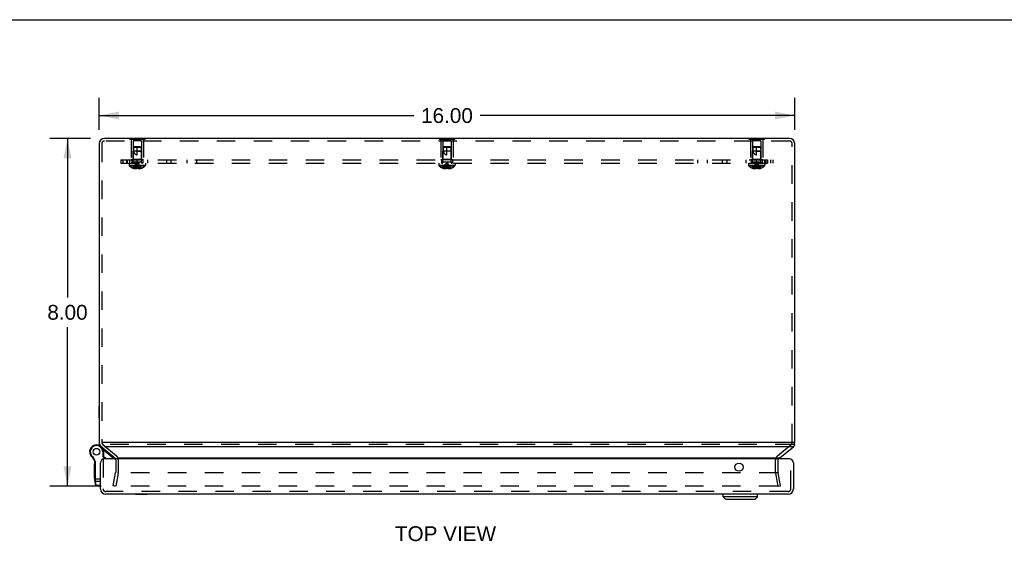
# Model space of a CAD drawing. Header units: inches. Extents: x 0 to 77.3, y 0 to 50.
# Tile 22 of 23: x 16 to 38.6, y 38 to 50. Entities that reach past the tile are written whole.
import ezdxf

# ---------------------------------------------------------------- set-up
doc = ezdxf.new("R2010")
doc.units = ezdxf.units.IN
doc.header["$LTSCALE"] = 4.25
doc.header["$MEASUREMENT"] = 0
doc.linetypes.add('HIDDEN', pattern=[0.2, 0.1, -0.1])
doc.layers.get('0').update_dxf_attribs({"linetype": 'CONTINUOUS'})
for name, color, linetype in [('DEFAULT_2', 8, 'HIDDEN'), ('DIMENSIONS', 7, 'CONTINUOUS'), ('DOOR_ASSEMBLY', 7, 'CONTINUOUS'), ('SUBPANEL', 7, 'CONTINUOUS')]:
    doc.layers.add(name, color=color, linetype=linetype)
doc.styles.get("Standard").update_dxf_attribs({"font": 'arial.ttf'})
doc.dimstyles.new('DIMSTYLE_1', dxfattribs={"dimtxt": 0.340909, "dimasz": 0.454545, "dimexe": 0.09, "dimexo": 0.07, "dimgap": 0.0375, "dimtad": 0, "dimtih": 1, "dimtoh": 1, "dimzin": 4, "dimdsep": 46, "dimtxsty": 'Standard', "dimblk": '_FILLED', "dimblk1": '_FILLED', "dimblk2": '_FILLED', "dimcen": 0.09, "dimadec": 3, "dimazin": 1, "dimtfac": 1, "dimtdec": 3, "dimtofl": 0, "dimtmove": 0, "dimatfit": 3, "dimldrblk": '_FILLED', "dimfxl": 0, "dimtolj": 1, "dimtzin": 4, "dimarcsym": 0})

# ---------------------------------------------------------------- blocks, each defined once
blk = doc.blocks.new('_FILLED')
at = {"color": 0, "linetype": 'ByBlock'}
blk.add_solid([(0, 0), (-1, 0.2), (-1, -0.2)], dxfattribs=at)
blk = doc.blocks.new('*D13')
at = {"layer": 'DIMENSIONS', "color": 2, "linetype": 'Continuous'}
for p, q in [((17.616, 47.269), (16.674, 47.269)), ((17.083, 47.269), (17.083, 43.61)), ((17.083, 39.269), (17.083, 42.928)), ((17.855, 39.269), (16.674, 39.269))]:
    blk.add_line(p, q, dxfattribs=at)
at = {"layer": 'DIMENSIONS', "color": 2, "linetype": 'Continuous', "xscale": 0.4545454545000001, "yscale": 0.4545454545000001, "zscale": 0.4545454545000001}
for p, rotation in [((17.083, 47.269), 90), ((17.083, 39.269), 270)]:
    blk.add_blockref('_FILLED', p, dxfattribs=dict(at, rotation=rotation))
at = {"layer": 'DIMENSIONS', "color": 2, "linetype": 'Continuous', "insert": (17.083, 43.439), "char_height": 0.3409, "width": 0.92641, "attachment_point": 2, "line_spacing_factor": 0.9}
blk.add_mtext('8.00', dxfattribs=at)
blk = doc.blocks.new('*D14')
at = {"layer": 'DIMENSIONS', "color": 2, "linetype": 'Continuous'}
for p, q in [((17.814, 47.467), (17.814, 48.204)), ((33.814, 47.467), (33.814, 48.204)), ((17.814, 47.795), (25.048, 47.795)), ((33.814, 47.795), (26.58, 47.795))]:
    blk.add_line(p, q, dxfattribs=at)
at = {"layer": 'DIMENSIONS', "color": 2, "linetype": 'Continuous', "xscale": 0.4545454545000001, "yscale": 0.4545454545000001, "zscale": 0.4545454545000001, "rotation": 180}
blk.add_blockref('_FILLED', (17.814, 47.795), dxfattribs=at)
at = {"layer": 'DIMENSIONS', "color": 2, "linetype": 'Continuous', "xscale": 0.4545454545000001, "yscale": 0.4545454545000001, "zscale": 0.4545454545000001}
blk.add_blockref('_FILLED', (33.814, 47.795), dxfattribs=at)
at = {"layer": 'DIMENSIONS', "color": 2, "linetype": 'Continuous', "insert": (25.814, 47.965), "char_height": 0.3409, "width": 1.19128, "attachment_point": 2, "line_spacing_factor": 0.9}
blk.add_mtext('16.00', dxfattribs=at)

msp = doc.modelspace()

# ---------------------------------------------------------------- linework, layer by layer
at = {"color": 7, "linetype": 'Continuous'}
for p, q in [((0, 50), (77.273, 50)), ((18.509, 47.273), (18.509, 47.269)), ((18.509, 47.273), (18.869, 47.273)), ((18.599, 47.273), (18.599, 47.269)), ((18.779, 47.273), (18.779, 47.269)), ((18.869, 47.273), (18.869, 47.269)), ((25.634, 47.273), (25.634, 47.269)), ((25.634, 47.273), (25.994, 47.273)), ((25.724, 47.273), (25.724, 47.269)), ((25.904, 47.273), (25.904, 47.269)), ((25.994, 47.273), (25.994, 47.269)), ((32.759, 47.273), (33.119, 47.273)), ((32.759, 47.273), (32.759, 47.269)), ((32.849, 47.273), (32.849, 47.269)), ((33.029, 47.273), (33.029, 47.269)), ((33.119, 47.273), (33.119, 47.269)), ((17.81, 40.842), (17.81, 41.098)), ((17.81, 41.098), (17.814, 41.098)), ((17.81, 40.842), (17.814, 40.842)), ((17.819, 40.242), (17.819, 40.215)), ((17.883, 40.276), (17.874, 40.276)), ((33.814, 40.276), (33.793, 40.276)), ((33.809, 40.215), (33.809, 40.245))]:
    msp.add_line(p, q, dxfattribs=at)
at = {"color": 3, "linetype": 'Continuous'}
for p, q in [((17.814, 47.149), (17.814, 40.276)), ((33.694, 47.269), (17.934, 47.269)), ((33.814, 40.276), (33.814, 47.149)), ((33.793, 40.276), (17.883, 40.276)), ((17.935, 40.184), (33.793, 40.184)), ((33.475, 39.921), (33.793, 40.184)), ((18.243, 39.921), (33.475, 39.921))]:
    msp.add_line(p, q, dxfattribs=at)
for points in [[(17.819, 40.215), (17.819, 40.212), (17.819, 40.209), (17.82, 40.206), (17.821, 40.203), (17.822, 40.201), (17.822, 40.201)], [(33.793, 40.184), (33.795, 40.186), (33.797, 40.189), (33.799, 40.191), (33.801, 40.194), (33.802, 40.196), (33.804, 40.199)], [(33.804, 40.233), (33.805, 40.23), (33.807, 40.228), (33.808, 40.225), (33.808, 40.221), (33.809, 40.218), (33.809, 40.215), (33.809, 40.215)], [(33.809, 40.215), (33.809, 40.212), (33.809, 40.209), (33.808, 40.206), (33.807, 40.203), (33.806, 40.201), (33.804, 40.199)], [(33.465, 39.914), (33.459, 39.91), (33.453, 39.906), (33.447, 39.901), (33.441, 39.896), (33.439, 39.894)], [(33.475, 39.921), (33.473, 39.92), (33.472, 39.919), (33.47, 39.918), (33.468, 39.917), (33.467, 39.916), (33.465, 39.914)]]:
    msp.add_lwpolyline(points, dxfattribs=at)
for centre, radius, start, end in [((17.934, 47.149), 0.12, 90, 180), ((33.694, 47.149), 0.12, 0, 90), ((17.934, 40.276), 0.12, 180, 201.0908), ((33.694, 40.276), 0.12, 343.7637, 360), ((33.496, 39.875), 0.06, 160.4463, 161.1917)]:
    msp.add_arc(centre, radius, start, end, dxfattribs=at)
at = {"layer": 'DEFAULT_2', "color": 8, "linetype": 'HIDDEN'}
for p, q in [((17.874, 47.149), (17.874, 40.316)), ((33.694, 47.209), (17.934, 47.209)), ((18.509, 47.269), (18.509, 47.252)), ((18.509, 47.252), (18.869, 47.252)), ((18.549, 47.252), (18.549, 46.773)), ((18.594, 47.21), (18.594, 46.783)), ((18.784, 47.21), (18.594, 47.21)), ((18.599, 47.269), (18.599, 47.252)), ((18.779, 47.269), (18.779, 47.252)), ((18.784, 47.21), (18.784, 46.783)), ((18.829, 47.252), (18.829, 46.773)), ((18.869, 47.269), (18.869, 47.252)), ((25.634, 47.269), (25.634, 47.252)), ((25.634, 47.252), (25.994, 47.252)), ((25.674, 47.252), (25.674, 46.773)), ((25.719, 47.21), (25.719, 46.783)), ((25.909, 47.21), (25.719, 47.21)), ((25.724, 47.269), (25.724, 47.252)), ((25.904, 47.269), (25.904, 47.252)), ((25.909, 47.21), (25.909, 46.783)), ((25.954, 47.252), (25.954, 46.773)), ((25.994, 47.269), (25.994, 47.252)), ((32.759, 47.269), (32.759, 47.252)), ((32.759, 47.252), (33.119, 47.252)), ((32.799, 47.252), (32.799, 46.773)), ((33.034, 47.21), (32.844, 47.21)), ((32.844, 47.21), (32.844, 46.783)), ((32.849, 47.269), (32.849, 47.252)), ((33.029, 47.269), (33.029, 47.252)), ((33.034, 47.21), (33.034, 46.783)), ((33.079, 47.252), (33.079, 46.773)), ((33.119, 47.269), (33.119, 47.252)), ((33.754, 40.276), (33.754, 47.149)), ((18.829, 46.773), (18.549, 46.773)), ((18.594, 46.783), (18.584, 46.773)), ((18.784, 46.783), (18.594, 46.783)), ((18.784, 46.783), (18.794, 46.773)), ((25.954, 46.773), (25.674, 46.773)), ((25.719, 46.783), (25.709, 46.773)), ((25.909, 46.783), (25.719, 46.783)), ((25.909, 46.783), (25.919, 46.773)), ((33.079, 46.773), (32.799, 46.773)), ((32.844, 46.783), (32.834, 46.773)), ((33.034, 46.783), (32.844, 46.783)), ((33.034, 46.783), (33.044, 46.773)), ((17.857, 40.184), (18.17, 39.921)), ((17.874, 40.316), (17.874, 40.276)), ((17.895, 40.23), (18.209, 39.967)), ((33.793, 40.23), (17.935, 40.23)), ((33.419, 39.967), (33.732, 40.23)), ((18.192, 39.875), (18.192, 39.586)), ((18.252, 39.875), (18.252, 39.586)), ((33.376, 39.586), (33.376, 39.875)), ((33.436, 39.586), (33.436, 39.875)), ((18.138, 39.279), (18.191, 39.576)), ((18.25, 39.565), (18.197, 39.269)), ((33.419, 39.576), (18.253, 39.576)), ((33.43, 39.269), (33.378, 39.565)), ((33.49, 39.279), (33.437, 39.576)), ((18.197, 39.269), (18.138, 39.279)), ((33.417, 39.269), (18.173, 39.269)), ((33.427, 39.277), (33.427, 39.275)), ((33.43, 39.269), (33.49, 39.279))]:
    msp.add_line(p, q, dxfattribs=at)
for points in [[(18.163, 39.279), (18.163, 39.279), (18.163, 39.28)], [(18.164, 39.274), (18.164, 39.275), (18.163, 39.277), (18.163, 39.278), (18.163, 39.279)], [(18.173, 39.269), (18.172, 39.269), (18.171, 39.269), (18.17, 39.269), (18.168, 39.27), (18.167, 39.271), (18.166, 39.271), (18.166, 39.272), (18.165, 39.273), (18.164, 39.274)], [(33.426, 39.273), (33.425, 39.272), (33.424, 39.271), (33.423, 39.271), (33.422, 39.27), (33.421, 39.269), (33.42, 39.269), (33.419, 39.269), (33.417, 39.269)], [(33.427, 39.275), (33.426, 39.274), (33.426, 39.273)], [(33.427, 39.28), (33.427, 39.279), (33.427, 39.279)], [(33.427, 39.279), (33.427, 39.278), (33.427, 39.277)]]:
    msp.add_lwpolyline(points, dxfattribs=at)
for centre, radius, start, end in [((17.934, 47.149), 0.06, 90, 180), ((33.694, 47.149), 0.06, 0, 90), ((17.934, 40.276), 0.12, 201.0908, 230), ((17.934, 40.276), 0.06, 180, 230), ((33.694, 40.276), 0.06, 310, 360), ((18.132, 39.875), 0.06, 0, 50), ((18.132, 39.875), 0.12, 0, 50), ((33.496, 39.875), 0.12, 130, 180), ((33.496, 39.875), 0.06, 164.7667, 180), ((18.132, 39.586), 0.06, 350, 360), ((18.132, 39.586), 0.12, 350, 360), ((33.496, 39.586), 0.12, 180, 190), ((33.496, 39.586), 0.06, 180, 190)]:
    msp.add_arc(centre, radius, start, end, dxfattribs=at)
at = {"layer": 'DOOR_ASSEMBLY', "color": 7, "linetype": 'Continuous'}
for p, q in [((17.809, 40.206), (17.808, 40.207)), ((18.127, 39.918), (17.901, 40.108)), ((17.615, 39.981), (17.626, 39.987)), ((17.615, 39.981), (17.626, 39.987)), ((17.615, 39.981), (17.615, 39.981)), ((17.626, 39.987), (17.626, 39.987)), ((17.645, 39.945), (17.653, 39.954)), ((17.896, 40.06), (17.896, 39.962)), ((17.909, 40.06), (17.896, 40.06)), ((17.909, 39.965), (17.896, 39.962)), ((17.931, 39.894), (17.896, 39.962)), ((17.909, 40.06), (17.909, 39.965)), ((17.945, 39.894), (17.909, 39.965)), ((17.703, 39.445), (17.703, 39.786)), ((17.713, 39.786), (17.703, 39.786)), ((17.713, 39.777), (17.703, 39.777)), ((17.713, 39.725), (17.703, 39.725)), ((17.713, 39.717), (17.703, 39.717)), ((17.713, 39.647), (17.703, 39.647)), ((17.712, 39.824), (17.725, 39.826)), ((17.713, 39.428), (17.713, 39.805)), ((17.713, 39.805), (17.726, 39.805)), ((17.726, 39.425), (17.726, 39.805)), ((17.713, 39.445), (17.703, 39.445)), ((17.713, 39.445), (17.703, 39.445)), ((17.713, 39.44), (17.843, 39.44)), ((17.724, 39.425), (17.725, 39.425)), ((17.724, 39.425), (17.724, 39.425)), ((17.725, 39.425), (17.726, 39.425)), ((17.725, 39.425), (17.725, 39.425)), ((17.725, 39.425), (17.725, 39.425)), ((17.726, 39.424), (17.726, 39.425)), ((17.726, 39.425), (17.726, 39.425)), ((17.726, 39.422), (17.726, 39.424)), ((17.726, 39.421), (17.726, 39.422)), ((17.726, 39.42), (17.726, 39.421)), ((17.726, 39.419), (17.726, 39.42)), ((17.727, 39.417), (17.726, 39.419)), ((17.727, 39.416), (17.727, 39.417)), ((17.727, 39.415), (17.727, 39.416)), ((17.732, 39.288), (17.715, 39.411)), ((17.727, 39.414), (17.727, 39.415)), ((17.727, 39.412), (17.727, 39.414)), ((17.727, 39.411), (17.727, 39.412)), ((17.727, 39.41), (17.727, 39.411)), ((17.727, 39.409), (17.727, 39.41)), ((17.727, 39.408), (17.727, 39.409)), ((17.727, 39.407), (17.727, 39.408)), ((17.727, 39.405), (17.727, 39.407)), ((17.73, 39.384), (17.727, 39.405)), ((17.744, 39.283), (17.73, 39.384)), ((17.73, 39.384), (17.843, 39.384)), ((17.732, 39.288), (17.732, 39.288)), ((17.732, 39.288), (17.732, 39.288)), ((17.745, 39.276), (17.744, 39.283)), ((17.843, 39.283), (17.744, 39.283)), ((17.843, 39.276), (17.745, 39.276)), ((18.65, 39.08), (18.65, 39.084)), ((18.906, 39.08), (18.65, 39.08)), ((18.906, 39.08), (18.906, 39.084)), ((32.172, 39.025), (32.172, 39.084)), ((32.959, 39.025), (32.172, 39.025)), ((32.231, 38.966), (32.172, 39.025)), ((32.9, 38.966), (32.231, 38.966)), ((32.9, 38.966), (32.959, 39.025)), ((32.959, 39.025), (32.959, 39.084))]:
    msp.add_line(p, q, dxfattribs=at)
at = {"layer": 'DOOR_ASSEMBLY', "color": 8, "linetype": 'HIDDEN'}
for p, q in [((17.903, 39.894), (17.903, 39.204)), ((33.723, 39.204), (33.723, 39.894)), ((33.663, 39.144), (17.963, 39.144))]:
    msp.add_line(p, q, dxfattribs=at)
at = {"layer": 'DOOR_ASSEMBLY', "color": 3, "linetype": 'Continuous'}
for p, q in [((33.693, 39.894), (17.933, 39.894)), ((17.843, 39.204), (17.843, 39.804)), ((33.783, 39.804), (33.783, 39.204)), ((33.663, 39.084), (17.963, 39.084))]:
    msp.add_line(p, q, dxfattribs=at)
at = {"layer": 'DOOR_ASSEMBLY', "color": 7, "linetype": 'Continuous'}
for points in [[(17.713, 39.428), (17.713, 39.428), (17.713, 39.428), (17.713, 39.428), (17.713, 39.428), (17.713, 39.428), (17.713, 39.428), (17.713, 39.428), (17.713, 39.428), (17.714, 39.428), (17.714, 39.428), (17.714, 39.428), (17.714, 39.428), (17.714, 39.427), (17.714, 39.427), (17.714, 39.427), (17.714, 39.427), (17.714, 39.427), (17.714, 39.427), (17.714, 39.427), (17.714, 39.427), (17.714, 39.427), (17.714, 39.427), (17.714, 39.427), (17.714, 39.427), (17.714, 39.427), (17.715, 39.427), (17.715, 39.427), (17.715, 39.427), (17.715, 39.427), (17.715, 39.427), (17.715, 39.427), (17.715, 39.427), (17.715, 39.427), (17.715, 39.426), (17.716, 39.426), (17.716, 39.426), (17.716, 39.426), (17.716, 39.426), (17.716, 39.426), (17.716, 39.426), (17.716, 39.426), (17.716, 39.426), (17.717, 39.426), (17.717, 39.426), (17.717, 39.426), (17.717, 39.426), (17.717, 39.426), (17.717, 39.426), (17.717, 39.426), (17.718, 39.426), (17.718, 39.426), (17.718, 39.426), (17.718, 39.426), (17.718, 39.426), (17.718, 39.426), (17.719, 39.426), (17.719, 39.426), (17.719, 39.426), (17.719, 39.426), (17.719, 39.426), (17.72, 39.425), (17.72, 39.425), (17.72, 39.425), (17.72, 39.425), (17.72, 39.425), (17.721, 39.425), (17.721, 39.425), (17.721, 39.425), (17.721, 39.425), (17.721, 39.425), (17.721, 39.425), (17.722, 39.425), (17.722, 39.425), (17.722, 39.425), (17.722, 39.425), (17.723, 39.425), (17.723, 39.425), (17.723, 39.425)], [(17.723, 39.425), (17.723, 39.425), (17.724, 39.425)], [(17.715, 39.411), (17.715, 39.411), (17.715, 39.411), (17.715, 39.41), (17.715, 39.41), (17.715, 39.41), (17.715, 39.41), (17.715, 39.41), (17.715, 39.41), (17.715, 39.41), (17.715, 39.41), (17.715, 39.41), (17.715, 39.409), (17.715, 39.409), (17.715, 39.409), (17.715, 39.409), (17.715, 39.409), (17.715, 39.409), (17.715, 39.409), (17.716, 39.409), (17.716, 39.409), (17.716, 39.409), (17.716, 39.408), (17.716, 39.408), (17.716, 39.408), (17.716, 39.408), (17.716, 39.408), (17.716, 39.408), (17.716, 39.408), (17.716, 39.408), (17.717, 39.408), (17.717, 39.408), (17.717, 39.407), (17.717, 39.407), (17.717, 39.407), (17.717, 39.407), (17.717, 39.407), (17.717, 39.407), (17.718, 39.407), (17.718, 39.407), (17.718, 39.407), (17.718, 39.407), (17.718, 39.407), (17.718, 39.407), (17.719, 39.407), (17.719, 39.406), (17.719, 39.406), (17.719, 39.406), (17.719, 39.406), (17.719, 39.406), (17.719, 39.406), (17.72, 39.406), (17.72, 39.406), (17.72, 39.406), (17.72, 39.406), (17.72, 39.406), (17.721, 39.406), (17.721, 39.406), (17.721, 39.406), (17.721, 39.406), (17.721, 39.406), (17.721, 39.406), (17.722, 39.406), (17.722, 39.406), (17.722, 39.406), (17.722, 39.406), (17.722, 39.406), (17.723, 39.405), (17.723, 39.405), (17.723, 39.405), (17.723, 39.405), (17.723, 39.405), (17.724, 39.405), (17.724, 39.405), (17.724, 39.405), (17.724, 39.405), (17.724, 39.405), (17.725, 39.405), (17.725, 39.405), (17.725, 39.405), (17.725, 39.405), (17.726, 39.405), (17.726, 39.405), (17.726, 39.405), (17.726, 39.405), (17.726, 39.405), (17.727, 39.405), (17.727, 39.405), (17.727, 39.405), (17.727, 39.405), (17.727, 39.405)], [(17.717, 39.394), (17.717, 39.394), (17.717, 39.394), (17.717, 39.393), (17.717, 39.393), (17.717, 39.393), (17.717, 39.393), (17.717, 39.393), (17.717, 39.392), (17.717, 39.392), (17.717, 39.392), (17.717, 39.392), (17.718, 39.392), (17.718, 39.392), (17.718, 39.391), (17.718, 39.391), (17.718, 39.391), (17.718, 39.391), (17.718, 39.391), (17.718, 39.39), (17.718, 39.39), (17.718, 39.39), (17.718, 39.39), (17.718, 39.39), (17.719, 39.39), (17.719, 39.389), (17.719, 39.389), (17.719, 39.389), (17.719, 39.389), (17.719, 39.389), (17.719, 39.389), (17.719, 39.389), (17.72, 39.388), (17.72, 39.388), (17.72, 39.388), (17.72, 39.388), (17.72, 39.388), (17.72, 39.388), (17.72, 39.388), (17.721, 39.387), (17.721, 39.387), (17.721, 39.387), (17.721, 39.387), (17.721, 39.387), (17.721, 39.387), (17.722, 39.387), (17.722, 39.386), (17.722, 39.386), (17.722, 39.386), (17.722, 39.386), (17.722, 39.386), (17.723, 39.386), (17.723, 39.386), (17.723, 39.386), (17.723, 39.386), (17.723, 39.386), (17.724, 39.385), (17.724, 39.385), (17.724, 39.385), (17.724, 39.385), (17.724, 39.385), (17.725, 39.385), (17.725, 39.385), (17.725, 39.385), (17.725, 39.385), (17.725, 39.385), (17.726, 39.385), (17.726, 39.385), (17.726, 39.385), (17.726, 39.385), (17.726, 39.384), (17.727, 39.384), (17.727, 39.384), (17.727, 39.384), (17.727, 39.384), (17.727, 39.384), (17.728, 39.384), (17.728, 39.384), (17.728, 39.384), (17.728, 39.384), (17.728, 39.384), (17.729, 39.384), (17.729, 39.384), (17.729, 39.384), (17.729, 39.384), (17.73, 39.384), (17.73, 39.384)], [(17.731, 39.293), (17.731, 39.293), (17.731, 39.292), (17.731, 39.292), (17.731, 39.292), (17.731, 39.292), (17.731, 39.292), (17.731, 39.292), (17.731, 39.291), (17.731, 39.291), (17.732, 39.291), (17.732, 39.291), (17.732, 39.291), (17.732, 39.29), (17.732, 39.29), (17.732, 39.29), (17.732, 39.29), (17.732, 39.29), (17.732, 39.29), (17.732, 39.289), (17.732, 39.289), (17.732, 39.289), (17.733, 39.289), (17.733, 39.289), (17.733, 39.289), (17.733, 39.288), (17.733, 39.288), (17.733, 39.288), (17.733, 39.288), (17.733, 39.288), (17.733, 39.288), (17.734, 39.287), (17.734, 39.287), (17.734, 39.287), (17.734, 39.287), (17.734, 39.287), (17.734, 39.287), (17.734, 39.287), (17.735, 39.286), (17.735, 39.286), (17.735, 39.286), (17.735, 39.286), (17.735, 39.286), (17.735, 39.286), (17.736, 39.286), (17.736, 39.285), (17.736, 39.285), (17.736, 39.285), (17.736, 39.285), (17.736, 39.285), (17.737, 39.285), (17.737, 39.285), (17.737, 39.285), (17.737, 39.285), (17.737, 39.285), (17.737, 39.284), (17.738, 39.284), (17.738, 39.284), (17.738, 39.284), (17.738, 39.284), (17.738, 39.284), (17.739, 39.284), (17.739, 39.284), (17.739, 39.284), (17.739, 39.284), (17.739, 39.284), (17.74, 39.284), (17.74, 39.284), (17.74, 39.283), (17.74, 39.283), (17.74, 39.283), (17.741, 39.283), (17.741, 39.283), (17.741, 39.283), (17.741, 39.283), (17.742, 39.283), (17.742, 39.283), (17.742, 39.283), (17.742, 39.283), (17.742, 39.283), (17.743, 39.283), (17.743, 39.283), (17.743, 39.283), (17.743, 39.283), (17.744, 39.283), (17.744, 39.283), (17.744, 39.283)]]:
    msp.add_lwpolyline(points, dxfattribs=at)
for radius in [0.079, 0.078]:
    msp.add_circle((17.751, 40.06), radius, dxfattribs=at)
at = {"layer": 'DOOR_ASSEMBLY', "color": 3, "linetype": 'Continuous'}
msp.add_circle((32.533, 39.707), 0.0938, dxfattribs=at)
at = {"layer": 'DOOR_ASSEMBLY', "color": 7, "linetype": 'Continuous'}
for centre, radius, start, end in [((17.751, 40.06), 0.158, 0, 210.265), ((17.751, 40.06), 0.144, 0, 210.265), ((17.714, 39.964), 0.26, 50, 68.622), ((17.751, 40.06), 0.158, 210.2787, 232.6869), ((17.738, 40.052), 0.142, 210.265, 229.2067), ((17.738, 40.052), 0.129, 210.265, 229.2067), ((17.514, 39.793), 0.2, 8.8401, 49.2067), ((17.514, 39.793), 0.213, 8.8401, 49.2067), ((17.851, 39.738), 0.21, 48.2712, 69.7019), ((18.066, 39.845), 0.095, 31.1408, 50), ((17.588, 39.805), 0.125, 0, 8.8401), ((17.588, 39.805), 0.138, 0, 8.8401), ((17.838, 39.428), 0.125, 180, 187.9618), ((17.745, 39.289), 0.013, 187.9757, 270)]:
    msp.add_arc(centre, radius, start, end, dxfattribs=at)
at = {"layer": 'DOOR_ASSEMBLY', "color": 3, "linetype": 'Continuous'}
for centre, radius, start, end in [((17.933, 39.804), 0.09, 90, 180), ((33.693, 39.804), 0.09, 0, 90), ((17.963, 39.204), 0.12, 180, 270), ((33.663, 39.204), 0.12, 270, 360)]:
    msp.add_arc(centre, radius, start, end, dxfattribs=at)
at = {"layer": 'DOOR_ASSEMBLY', "color": 8, "linetype": 'HIDDEN'}
for centre, start, end in [((17.963, 39.204), 180, 270), ((33.663, 39.204), 270, 360)]:
    msp.add_arc(centre, 0.06, start, end, dxfattribs=at)
at = {"layer": 'SUBPANEL', "color": 8, "linetype": 'HIDDEN'}
for p, q in [((18.604, 47.063), (18.595, 46.973)), ((18.595, 46.726), (18.595, 46.973)), ((18.783, 46.973), (18.595, 46.973)), ((18.615, 47.073), (18.604, 47.063)), ((18.604, 47.063), (18.61, 47.068)), ((18.774, 47.063), (18.604, 47.063)), ((18.61, 47.068), (18.615, 47.073)), ((18.763, 47.073), (18.615, 47.073)), ((18.689, 46.893), (18.689, 47.073)), ((18.689, 46.973), (18.783, 46.973)), ((18.763, 47.073), (18.774, 47.063)), ((18.774, 47.063), (18.783, 46.973)), ((18.783, 46.726), (18.783, 46.973)), ((25.729, 47.063), (25.72, 46.973)), ((25.72, 46.726), (25.72, 46.973)), ((25.908, 46.973), (25.72, 46.973)), ((25.74, 47.073), (25.729, 47.063)), ((25.729, 47.063), (25.735, 47.068)), ((25.899, 47.063), (25.729, 47.063)), ((25.735, 47.068), (25.74, 47.073)), ((25.888, 47.073), (25.74, 47.073)), ((25.814, 46.893), (25.814, 47.073)), ((25.888, 47.073), (25.899, 47.063)), ((25.899, 47.063), (25.908, 46.973)), ((25.908, 46.726), (25.908, 46.973)), ((32.854, 47.063), (32.845, 46.973)), ((33.033, 46.973), (32.845, 46.973)), ((32.845, 46.726), (32.845, 46.973)), ((32.865, 47.073), (32.854, 47.063)), ((32.854, 47.063), (32.857, 47.066)), ((33.024, 47.063), (32.854, 47.063)), ((32.857, 47.066), (32.862, 47.071)), ((33.013, 47.073), (32.865, 47.073)), ((32.939, 46.893), (32.939, 47.073)), ((32.939, 46.973), (33.033, 46.973)), ((33.013, 47.073), (33.024, 47.063)), ((33.024, 47.063), (33.033, 46.973)), ((33.033, 46.726), (33.033, 46.973)), ((18.314, 46.773), (18.314, 46.698)), ((18.314, 46.773), (33.314, 46.773)), ((18.314, 46.698), (33.314, 46.698)), ((18.366, 46.698), (18.366, 46.773)), ((18.439, 46.773), (18.439, 46.698)), ((18.468, 46.698), (18.468, 46.773)), ((18.502, 46.698), (18.502, 46.651)), ((18.508, 46.773), (18.508, 46.698)), ((18.564, 46.773), (18.564, 46.698)), ((18.783, 46.726), (18.595, 46.726)), ((18.689, 46.698), (18.689, 46.773)), ((18.697, 46.649), (18.695, 46.67)), ((18.814, 46.773), (18.814, 46.698)), ((18.875, 46.698), (18.875, 46.651)), ((18.931, 46.698), (18.931, 46.773)), ((19.37, 46.698), (19.37, 46.773)), ((19.472, 46.698), (19.472, 46.773)), ((19.83, 46.773), (19.83, 46.698)), ((20.048, 46.773), (20.048, 46.698)), ((25.627, 46.698), (25.627, 46.651)), ((25.689, 46.773), (25.689, 46.698)), ((25.908, 46.726), (25.72, 46.726)), ((25.822, 46.649), (25.82, 46.67)), ((25.939, 46.773), (25.939, 46.698)), ((26, 46.698), (26, 46.651)), ((31.58, 46.773), (31.58, 46.698)), ((31.798, 46.773), (31.798, 46.698)), ((32.156, 46.698), (32.156, 46.773)), ((32.257, 46.698), (32.257, 46.773)), ((32.697, 46.698), (32.697, 46.773)), ((32.752, 46.698), (32.752, 46.651)), ((32.814, 46.773), (32.814, 46.698)), ((33.033, 46.726), (32.845, 46.726)), ((32.939, 46.698), (32.939, 46.773)), ((32.947, 46.649), (32.945, 46.67)), ((33.064, 46.773), (33.064, 46.698)), ((33.12, 46.773), (33.12, 46.698)), ((33.125, 46.698), (33.125, 46.651)), ((33.16, 46.698), (33.16, 46.773)), ((33.189, 46.773), (33.189, 46.698)), ((33.262, 46.698), (33.262, 46.773)), ((33.314, 46.773), (33.314, 46.698)), ((18.502, 46.651), (18.875, 46.651)), ((18.509, 46.637), (18.869, 46.637)), ((18.59, 46.585), (18.589, 46.585)), ((18.59, 46.585), (18.591, 46.585)), ((18.673, 46.585), (18.591, 46.585)), ((18.62, 46.585), (18.62, 46.575)), ((18.654, 46.585), (18.654, 46.57)), ((18.673, 46.585), (18.676, 46.607)), ((18.673, 46.585), (18.673, 46.585)), ((18.673, 46.585), (18.673, 46.575)), ((18.7, 46.628), (18.697, 46.649)), ((18.702, 46.607), (18.7, 46.629)), ((18.704, 46.585), (18.702, 46.607)), ((18.704, 46.585), (18.704, 46.585)), ((18.704, 46.585), (18.704, 46.575)), ((18.787, 46.585), (18.704, 46.585)), ((18.724, 46.585), (18.724, 46.57)), ((18.757, 46.585), (18.757, 46.575)), ((18.787, 46.585), (18.788, 46.585)), ((18.788, 46.585), (18.788, 46.585)), ((25.627, 46.651), (26, 46.651)), ((25.634, 46.637), (25.994, 46.637)), ((25.715, 46.585), (25.714, 46.585)), ((25.716, 46.585), (25.715, 46.585)), ((25.798, 46.585), (25.716, 46.585)), ((25.745, 46.585), (25.745, 46.575)), ((25.779, 46.585), (25.779, 46.57)), ((25.798, 46.585), (25.801, 46.607)), ((25.798, 46.585), (25.798, 46.585)), ((25.798, 46.585), (25.798, 46.575)), ((25.825, 46.628), (25.822, 46.649)), ((25.827, 46.607), (25.825, 46.629)), ((25.829, 46.585), (25.827, 46.607)), ((25.829, 46.585), (25.829, 46.585)), ((25.829, 46.585), (25.829, 46.575)), ((25.912, 46.585), (25.829, 46.585)), ((25.849, 46.585), (25.849, 46.57)), ((25.882, 46.585), (25.882, 46.575)), ((25.913, 46.585), (25.912, 46.585)), ((25.913, 46.585), (25.913, 46.585)), ((32.752, 46.651), (33.125, 46.651)), ((32.759, 46.637), (33.119, 46.637)), ((32.84, 46.585), (32.839, 46.585)), ((32.841, 46.585), (32.84, 46.585)), ((32.923, 46.585), (32.841, 46.585)), ((32.87, 46.585), (32.87, 46.575)), ((32.904, 46.585), (32.904, 46.57)), ((32.923, 46.585), (32.926, 46.607)), ((32.923, 46.585), (32.923, 46.575)), ((32.923, 46.585), (32.923, 46.585)), ((32.95, 46.628), (32.947, 46.649)), ((32.952, 46.607), (32.95, 46.629)), ((32.954, 46.585), (32.952, 46.607)), ((33.037, 46.585), (32.954, 46.585)), ((32.954, 46.585), (32.954, 46.575)), ((32.954, 46.585), (32.954, 46.585)), ((32.974, 46.585), (32.974, 46.57)), ((33.007, 46.585), (33.007, 46.575)), ((33.038, 46.585), (33.037, 46.585)), ((33.038, 46.585), (33.038, 46.585))]:
    msp.add_line(p, q, dxfattribs=at)
for points in [[(18.604, 47.063), (18.603, 47.052), (18.602, 47.04), (18.602, 47.028), (18.602, 47.016), (18.602, 47.005), (18.603, 46.994), (18.603, 46.983), (18.605, 46.973)], [(18.605, 46.973), (18.607, 46.966), (18.609, 46.959), (18.612, 46.952), (18.614, 46.946), (18.617, 46.941), (18.62, 46.936), (18.623, 46.931), (18.626, 46.926), (18.629, 46.923), (18.632, 46.919), (18.635, 46.916), (18.639, 46.913), (18.642, 46.91), (18.645, 46.908), (18.648, 46.905), (18.651, 46.903), (18.655, 46.901), (18.658, 46.9), (18.662, 46.898), (18.665, 46.897), (18.669, 46.896), (18.673, 46.895), (18.677, 46.894), (18.681, 46.893), (18.685, 46.893), (18.689, 46.893)], [(25.729, 47.063), (25.728, 47.052), (25.727, 47.04), (25.727, 47.028), (25.727, 47.016), (25.727, 47.005), (25.728, 46.994), (25.728, 46.983), (25.73, 46.973)], [(25.73, 46.973), (25.732, 46.966), (25.734, 46.959), (25.737, 46.952), (25.739, 46.946), (25.742, 46.941), (25.745, 46.936), (25.748, 46.931), (25.751, 46.926), (25.754, 46.923), (25.757, 46.919), (25.76, 46.916), (25.764, 46.913), (25.767, 46.91), (25.77, 46.908), (25.773, 46.905), (25.776, 46.903), (25.78, 46.901), (25.783, 46.9), (25.787, 46.898), (25.79, 46.897), (25.794, 46.896), (25.798, 46.895), (25.802, 46.894), (25.806, 46.893), (25.81, 46.893), (25.814, 46.893)], [(32.854, 47.063), (32.853, 47.052), (32.852, 47.04), (32.852, 47.028), (32.852, 47.016), (32.852, 47.005), (32.853, 46.994), (32.853, 46.983), (32.855, 46.973)], [(32.855, 46.973), (32.857, 46.966), (32.859, 46.959), (32.862, 46.952), (32.864, 46.946), (32.867, 46.941), (32.87, 46.936), (32.873, 46.931), (32.876, 46.926), (32.879, 46.923), (32.882, 46.919), (32.885, 46.916), (32.889, 46.913), (32.892, 46.91), (32.895, 46.908), (32.898, 46.905), (32.901, 46.903), (32.905, 46.901), (32.908, 46.9), (32.912, 46.898), (32.915, 46.897), (32.919, 46.896), (32.923, 46.895), (32.927, 46.894), (32.931, 46.893), (32.935, 46.893), (32.939, 46.893)], [(18.59, 46.585), (18.603, 46.607), (18.618, 46.629), (18.634, 46.649), (18.651, 46.67), (18.67, 46.689), (18.689, 46.709)], [(18.62, 46.585), (18.63, 46.607), (18.64, 46.628), (18.651, 46.649), (18.663, 46.67), (18.676, 46.689), (18.689, 46.709)], [(18.654, 46.585), (18.659, 46.607), (18.664, 46.628), (18.67, 46.649), (18.676, 46.67), (18.682, 46.689), (18.689, 46.709)], [(18.676, 46.607), (18.678, 46.629), (18.68, 46.649), (18.683, 46.67), (18.686, 46.689), (18.689, 46.709)], [(18.678, 46.628), (18.68, 46.649), (18.683, 46.67), (18.686, 46.689), (18.689, 46.709)], [(18.724, 46.585), (18.719, 46.607), (18.714, 46.628), (18.708, 46.649), (18.702, 46.67), (18.696, 46.689), (18.689, 46.709)], [(18.695, 46.67), (18.692, 46.689), (18.689, 46.709)], [(18.695, 46.67), (18.692, 46.689), (18.689, 46.709)], [(18.757, 46.585), (18.748, 46.607), (18.738, 46.628), (18.727, 46.649), (18.715, 46.67), (18.702, 46.689), (18.689, 46.709)], [(18.788, 46.585), (18.774, 46.607), (18.76, 46.629), (18.744, 46.649), (18.727, 46.67), (18.708, 46.689), (18.689, 46.709)], [(25.715, 46.585), (25.728, 46.607), (25.743, 46.629), (25.759, 46.649), (25.776, 46.67), (25.795, 46.689), (25.814, 46.709)], [(25.745, 46.585), (25.755, 46.607), (25.765, 46.628), (25.776, 46.649), (25.788, 46.67), (25.801, 46.689), (25.814, 46.709)], [(25.779, 46.585), (25.784, 46.607), (25.789, 46.628), (25.795, 46.649), (25.801, 46.67), (25.807, 46.689), (25.814, 46.709)], [(25.801, 46.607), (25.803, 46.629), (25.805, 46.649), (25.808, 46.67), (25.811, 46.689), (25.814, 46.709)], [(25.803, 46.628), (25.805, 46.649), (25.808, 46.67), (25.811, 46.689), (25.814, 46.709)], [(25.82, 46.67), (25.817, 46.689), (25.814, 46.709)], [(25.82, 46.67), (25.817, 46.689), (25.814, 46.709)], [(25.849, 46.585), (25.844, 46.607), (25.839, 46.628), (25.833, 46.649), (25.827, 46.67), (25.821, 46.689), (25.814, 46.709)], [(25.882, 46.585), (25.873, 46.607), (25.863, 46.628), (25.852, 46.649), (25.84, 46.67), (25.827, 46.689), (25.814, 46.709)], [(25.913, 46.585), (25.899, 46.607), (25.885, 46.629), (25.869, 46.649), (25.852, 46.67), (25.833, 46.689), (25.814, 46.709)], [(32.84, 46.585), (32.853, 46.607), (32.868, 46.629), (32.884, 46.649), (32.901, 46.67), (32.92, 46.689), (32.939, 46.709)], [(32.87, 46.585), (32.88, 46.607), (32.89, 46.628), (32.901, 46.649), (32.913, 46.67), (32.926, 46.689), (32.939, 46.709)], [(32.904, 46.585), (32.909, 46.607), (32.914, 46.628), (32.92, 46.649), (32.926, 46.67), (32.932, 46.689), (32.939, 46.709)], [(32.926, 46.607), (32.928, 46.629), (32.93, 46.649), (32.933, 46.67), (32.936, 46.689), (32.939, 46.709)], [(32.928, 46.628), (32.93, 46.649), (32.933, 46.67), (32.936, 46.689), (32.939, 46.709)], [(32.974, 46.585), (32.969, 46.607), (32.964, 46.628), (32.958, 46.649), (32.952, 46.67), (32.946, 46.689), (32.939, 46.709)], [(32.945, 46.67), (32.942, 46.689), (32.939, 46.709)], [(32.945, 46.67), (32.942, 46.689), (32.939, 46.709)], [(33.038, 46.585), (33.024, 46.607), (33.01, 46.629), (32.994, 46.649), (32.977, 46.67), (32.958, 46.689), (32.939, 46.709)], [(33.007, 46.585), (32.998, 46.607), (32.988, 46.628), (32.977, 46.649), (32.965, 46.67), (32.952, 46.689), (32.939, 46.709)], [(18.654, 46.57), (18.65, 46.57), (18.646, 46.57), (18.642, 46.571), (18.638, 46.571), (18.634, 46.572), (18.629, 46.573), (18.625, 46.574), (18.62, 46.575)], [(18.673, 46.575), (18.671, 46.574), (18.669, 46.573), (18.666, 46.572), (18.664, 46.571), (18.661, 46.571), (18.659, 46.57), (18.656, 46.57), (18.654, 46.57)], [(18.704, 46.585), (18.699, 46.585), (18.694, 46.585), (18.689, 46.585), (18.684, 46.585), (18.679, 46.585), (18.673, 46.585)], [(18.704, 46.575), (18.707, 46.574), (18.709, 46.573)], [(18.724, 46.57), (18.721, 46.57), (18.719, 46.57), (18.717, 46.571), (18.714, 46.571), (18.712, 46.572), (18.709, 46.573)], [(18.757, 46.575), (18.753, 46.574), (18.749, 46.573), (18.744, 46.572), (18.74, 46.571), (18.736, 46.571), (18.732, 46.57), (18.728, 46.57), (18.724, 46.57)], [(25.779, 46.57), (25.775, 46.57), (25.771, 46.57), (25.767, 46.571), (25.763, 46.571), (25.759, 46.572), (25.754, 46.573), (25.75, 46.574), (25.745, 46.575)], [(25.798, 46.575), (25.796, 46.574), (25.794, 46.573), (25.791, 46.572), (25.789, 46.571), (25.786, 46.571), (25.784, 46.57), (25.781, 46.57), (25.779, 46.57)], [(25.829, 46.585), (25.824, 46.585), (25.819, 46.585), (25.814, 46.585), (25.809, 46.585), (25.804, 46.585), (25.798, 46.585)], [(25.849, 46.57), (25.846, 46.57), (25.844, 46.57), (25.842, 46.571), (25.839, 46.571), (25.837, 46.572), (25.834, 46.573), (25.832, 46.574), (25.829, 46.575)], [(25.882, 46.575), (25.878, 46.574), (25.874, 46.573), (25.869, 46.572), (25.865, 46.571), (25.861, 46.571), (25.857, 46.57), (25.853, 46.57), (25.849, 46.57)], [(32.904, 46.57), (32.9, 46.57), (32.896, 46.57), (32.892, 46.571), (32.888, 46.571), (32.884, 46.572), (32.879, 46.573), (32.875, 46.574), (32.87, 46.575)], [(32.923, 46.575), (32.921, 46.574), (32.919, 46.573), (32.916, 46.572), (32.914, 46.571), (32.911, 46.571), (32.909, 46.57), (32.906, 46.57), (32.904, 46.57)], [(32.923, 46.585), (32.929, 46.585), (32.934, 46.585), (32.939, 46.585), (32.944, 46.585), (32.949, 46.585), (32.954, 46.585)], [(32.974, 46.57), (32.971, 46.57), (32.969, 46.57), (32.967, 46.571), (32.964, 46.571), (32.962, 46.572), (32.959, 46.573), (32.957, 46.574), (32.954, 46.575)], [(33.007, 46.575), (33.003, 46.574), (32.999, 46.573), (32.994, 46.572), (32.99, 46.571), (32.986, 46.571), (32.982, 46.57), (32.978, 46.57), (32.974, 46.57)]]:
    msp.add_lwpolyline(points, dxfattribs=at)
for centre, radius, start, end in [((18.567, 46.726), 0.0282, 270, 360), ((18.811, 46.726), 0.0282, 180, 270), ((25.692, 46.726), 0.0282, 270, 360), ((25.936, 46.726), 0.0282, 180, 270), ((32.817, 46.726), 0.0282, 270, 360), ((33.061, 46.726), 0.0282, 180, 270), ((18.522, 46.651), 0.02, 180, 226.4862), ((18.689, 46.827), 0.262, 226.4862, 247.6643), ((18.689, 46.827), 0.261, 247.9106, 254.8059), ((18.689, 46.827), 0.261, 285.1941, 292.0894), ((18.689, 46.827), 0.262, 292.3357, 313.5138), ((18.855, 46.651), 0.02, 313.5138, 360), ((25.647, 46.651), 0.02, 180, 226.4862), ((25.814, 46.827), 0.262, 226.4862, 247.6643), ((25.814, 46.827), 0.261, 247.9106, 254.8059), ((25.814, 46.827), 0.261, 285.1941, 292.0894), ((25.814, 46.827), 0.262, 292.3357, 313.5138), ((25.98, 46.651), 0.02, 313.5138, 360), ((32.772, 46.651), 0.02, 180, 226.4862), ((32.939, 46.827), 0.262, 226.4862, 247.6643), ((32.939, 46.827), 0.261, 247.9106, 254.8059), ((32.939, 46.827), 0.261, 285.1941, 292.0894), ((32.939, 46.827), 0.262, 292.3357, 313.5138), ((33.105, 46.651), 0.02, 313.5138, 360)]:
    msp.add_arc(centre, radius, start, end, dxfattribs=at)

# ---------------------------------------------------------------- texts
at = {"layer": 'DIMENSIONS', "color": 2, "linetype": 'Continuous', "insert": (25.78, 38.347), "char_height": 0.3409, "width": 2.323, "attachment_point": 2, "line_spacing_factor": 0.9}
msp.add_mtext('TOP VIEW', dxfattribs=at)

# ---------------------------------------------------------------- dimensions: what is measured, and where the dimension line sits
at = {"layer": 'DIMENSIONS', "color": 2, "linetype": 'Continuous'}
dim = msp.add_linear_dim(base=(33.814, 47.795), p1=(17.814, 48.274), p2=(33.814, 48.274), dimstyle='DIMSTYLE_1', dxfattribs=at)
dim.commit()
dim.dimension.update_dxf_attribs({"geometry": '*D14', "text_midpoint": (25.828, 47.793), "dimtype": 160})
dim = msp.add_linear_dim(base=(17.083, 39.269), p1=(17.686, 47.269), p2=(17.925, 39.269), angle=270, dimstyle='DIMSTYLE_1', dxfattribs=at)
dim.commit()
dim.dimension.update_dxf_attribs({"geometry": '*D13', "text_midpoint": (17.081, 43.267), "dimtype": 160})

doc.saveas('drawing.dxf')
